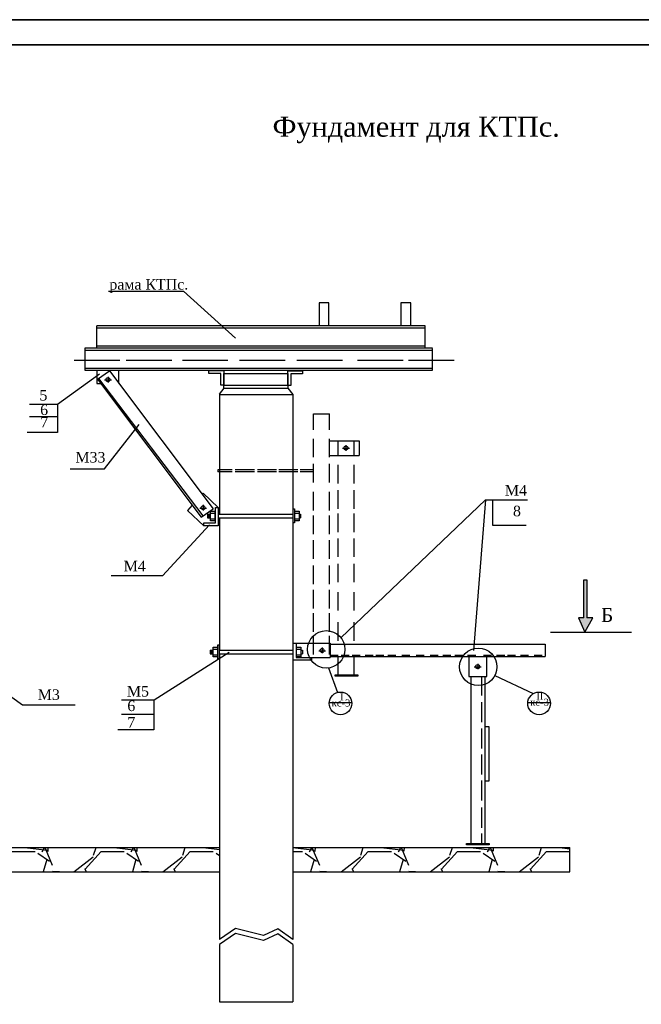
# Model space of a CAD drawing. Extents: x 10527 to 38812, y 13847 to 37526.
# Tile 10 of 256: x 35771 to 35895, y 32071 to 32268. Entities that reach past the tile are written whole.
import ezdxf

# ---------------------------------------------------------------- set-up
doc = ezdxf.new("R2010")
doc.units = 0
doc.header["$LTSCALE"] = 0.5
doc.header["$MEASUREMENT"] = 0
doc.layers.add('(004) Точки рельефа', color=7, linetype='Continuous')
doc.styles.get("Standard").update_dxf_attribs({"font": 'times.ttf'})

msp = doc.modelspace()

# ---------------------------------------------------------------- hatches: boundary and pattern name
h = msp.add_hatch(color=256)
h.set_gradient(color1=(0, 0, 10), color2=(0, 0, 0), one_color=1)
h.paths.add_polyline_path([(35883.885, 32156.086), (35883.336, 32156.086), (35883.336, 32148.464), (35882.258, 32148.464), (35883.514, 32145.605), (35885.088, 32148.464), (35883.885, 32148.464)])
h = msp.add_hatch()
h.set_pattern_fill('GRAVEL', color=256, scale=0.7, style=0)
h.set_pattern_definition([(228.0128, (31930.7039, 29373.414), (-142.24012086, -160.02019663), [2.39205, -236.8135]), (184.9697, (31929.1037, 29371.636), (213.36034514, 17.77987453), [4.104835, -406.378]), (132.5104, (31925.0143, 29371.2804), (177.79987063, -195.58019105), [2.894374, -286.5429]), (267.2737, (31918.0801, 29366.8354), (17.7799228, 355.59988557), [3.738035, -370.0648]), (292.8337, (31917.9023, 29363.1016), (-88.90025239, 213.36012131), [3.66544, -362.8786]), (357.2737, (31919.3247, 29359.7234), (-355.59988557, 17.7799228), [3.738035, -370.0648]), (37.6942, (31923.0585, 29359.5456), (-231.14014603, -177.7998415), [4.94336, -489.3917]), (72.2553, (31926.9701, 29362.5682), (124.46024896, 391.16011344), [4.66704, -462.0371]), (121.4296, (31928.3925, 29367.0132), (-142.24003665, 231.13972812), [3.75069, -371.3185]), (175.2364, (31926.4367, 29370.2136), (195.57984637, -17.77983314), [4.28199, -209.8173]), (222.3974, (31922.16953, 29370.5692), (-213.36000642, -195.579745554), [5.537546, -548.2176]), (138.8141, (31935.6823, 29366.6576), (-124.4599207, 106.6798359), [1.890035, -187.1142]), (171.4692, (31934.2599, 29367.9022), (231.13964717, -35.5600896), [3.595774, -355.9822]), (225, (31930.704, 29368.436), (6e-13, -17.779988), [2.51446, -22.63023]), (203.1986, (31929.4593, 29370.5692), (88.9002998, 35.5601559), [1.35409, -134.0542]), (291.8014, (31928.2147, 29370.0358), (-17.7800125, 53.3400344), [1.91496, -93.8336]), (30.9638, (31928.926, 29368.2578), (53.3399437, 35.5600277), [3.11024, -100.5641]), (161.5651, (31931.593, 29369.858), (35.560016, -17.7799736), [2.24901, -53.9763]), (16.3895, (31917.9023, 29370.0358), (177.8000981, 53.33988905), [3.150616, -311.9116]), (70.3462, (31920.9249, 29370.9248), (-71.11980182, -195.57972342), [2.64319, -261.6754]), (293.1986, (31931.593, 29373.414), (-35.5601559, 88.9002998), [2.70816, -132.7004]), (343.6105, (31932.6597, 29370.9248), (-177.8000981, 53.33988905), [3.150616, -311.9116]), (339.444, (31917.9023, 29359.0122), (-88.90011035, 35.55995685), [3.038245, -148.8739]), (294.7751, (31920.7471, 29357.9454), (-88.89979283, 195.57990918), [2.545704, -252.0252]), (66.8014, (31931.7707, 29355.634), (35.5601559, 88.9002998), [2.70816, -132.7004]), (17.354, (31932.8375, 29358.1232), (-231.14001247, -71.11989273), [2.98048, -295.0668]), (69.444, (31923.0585, 29355.634), (-35.55995685, -88.90011035), [1.519126, -150.3936]), (101.3099, (31930.704, 29355.634), (-17.7799122, 71.1197722), [0.906605, -89.754]), (165.9638, (31930.526, 29356.523), (53.3400375, -17.7799692), [3.66544, -69.64335]), (186.009, (31926.9701, 29357.412), (177.79973781, 17.77995848), [3.39687, -336.2898]), (303.6901, (31928.926, 29366.6576), (-17.780006, 35.5599657), [2.56427, -61.54246]), (353.1572, (31930.3483, 29364.524), (302.260125, -35.56015926), [4.4769, -443.212]), (60.9454, (31934.7933, 29363.9906), (-71.11983456, -124.4597033), [1.830556, -181.2258]), (90, (31935.682, 29365.59), (-17.78, 17.78), [1.0668, -16.7132]), (120.2564, (31926.6145, 29357.9454), (71.11984927, -124.45993723), [2.47007, -244.5373]), (48.0128, (31925.3699, 29360.079), (142.24012086, 160.02019663), [4.7841, -234.4216]), (2e-12, (31928.57, 29363.635), (17.78, 17.78), [4.6228, -13.1572]), (325.3048, (31933.1931, 29363.635), (-177.79969194, 124.46001183), [2.81127, -278.3151]), (254.0546, (31935.5045, 29362.0348), (-17.7800454, -71.1201694), [2.5888, -126.8519]), (207.646, (31934.7933, 29359.5456), (-337.81988134, -177.80011182), [4.215015, -417.2875]), (175.4261, (31931.0595, 29357.5898), (-231.14005323, 17.77991398), [4.4592, -441.4606]), (175.4261, (31931.0595, 29357.5898), (-231.14005323, 17.77991398), [4.4592, -441.4606])])
h.paths.add_polyline_path([(35688.384, 32097.839), (35688.384, 32102.686), (35666.722, 32102.686), (35666.722, 32097.839)])
h.paths.add_polyline_path([(35743.018, 32097.839), (35743.018, 32102.686), (35703.026, 32102.686), (35703.026, 32097.839)])
h.paths.add_polyline_path([(35810.563, 32097.839), (35810.563, 32102.686), (35757.669, 32102.686), (35757.669, 32097.839)])
h.paths.add_polyline_path([(35825.205, 32102.686), (35825.205, 32097.839), (35880.51, 32097.839), (35880.51, 32102.686)])

# ---------------------------------------------------------------- linework, layer by layer
at = {"layer": '(004) Точки рельефа', "color": 18, "true_color": 0x000000, "elevation": -629.582}
for points in [[(36051.515, 31970.784), (35631.547, 31970.784), (35631.547, 32267.818), (36051.515, 32267.818)], [(35651.547, 32262.818), (36046.515, 32262.818), (36046.515, 31975.784), (35651.547, 31975.784)]]:
    msp.add_lwpolyline(points, close=True, dxfattribs=at)
for p, q in [((36051.515, 32267.818, -629.582), (35631.547, 32267.818, -629.582)), ((35797.427, 32267.818, -629.582), (35631.547, 32267.818, -629.582)), ((36051.515, 32267.818, -629.582), (35631.547, 32267.818, -629.582)), ((36046.515, 32262.818, -629.582), (35651.547, 32262.818, -629.582)), ((35788.402, 32213.664, -629.582), (35803.37, 32213.664, -629.582)), ((35803.37, 32213.664, -629.582), (35813.8, 32204.3, -629.582)), ((35832.431, 32211.322, -629.582), (35830.45, 32211.322, -629.582)), ((35830.45, 32211.322, -629.582), (35830.45, 32206.733, -629.582)), ((35832.431, 32206.733, -629.582), (35832.431, 32211.322, -629.582)), ((35848.768, 32211.322, -629.582), (35846.787, 32211.322, -629.582)), ((35846.787, 32211.322, -629.582), (35846.787, 32206.733, -629.582)), ((35848.768, 32206.733, -629.582), (35848.768, 32211.322, -629.582)), ((35851.668, 32206.733, -629.582), (35786.076, 32206.733, -629.582)), ((35786.076, 32202.339, -629.582), (35786.076, 32206.733, -629.582)), ((35786.076, 32206.365, -629.582), (35851.668, 32206.365, -629.582)), ((35851.668, 32202.339, -629.582), (35851.668, 32206.733, -629.582)), ((35853.108, 32202.263, -629.582), (35783.718, 32202.263, -629.582)), ((35783.718, 32202.263, -629.582), (35783.718, 32198.709, -629.582)), ((35783.718, 32202.226, -629.582), (35783.718, 32197.869, -629.582)), ((35783.718, 32201.895, -629.582), (35853.108, 32201.895, -629.582)), ((35786.076, 32202.763, -629.582), (35851.668, 32202.763, -629.582)), ((35786.076, 32202.339, -629.582), (35851.668, 32202.339, -629.582)), ((35853.108, 32197.869, -629.582), (35853.108, 32202.226, -629.582)), ((35781.604, 32199.888, -629.582), (35790.706, 32199.888, -629.582)), ((35791.971, 32199.888, -629.582), (35801.073, 32199.888, -629.582)), ((35803.176, 32199.888, -629.582), (35812.278, 32199.888, -629.582)), ((35814.59, 32199.888, -629.582), (35823.692, 32199.888, -629.582)), ((35826.004, 32199.888, -629.582), (35835.107, 32199.888, -629.582)), ((35838.152, 32199.888, -629.582), (35847.254, 32199.888, -629.582)), ((35848.309, 32199.888, -629.582), (35857.412, 32199.888, -629.582)), ((35783.718, 32198.292, -629.582), (35853.108, 32198.292, -629.582)), ((35783.718, 32197.869, -629.582), (35853.108, 32197.869, -629.582)), ((35786.119, 32197.881, -629.582), (35786.119, 32195.237, -629.582)), ((35786.221, 32196.105, -629.582), (35788.601, 32197.765, -629.582)), ((35788.601, 32197.765, -629.582), (35809.295, 32170.252, -629.582)), ((35790.505, 32195.237, -629.582), (35790.505, 32197.869, -629.582)), ((35808.462, 32197.243, -629.582), (35808.462, 32197.845, -629.582)), ((35808.462, 32197.83, -629.582), (35811.421, 32197.83, -629.582)), ((35810.82, 32197.243, -629.582), (35808.462, 32197.243, -629.582)), ((35810.82, 32194.918, -629.582), (35810.82, 32197.243, -629.582)), ((35811.421, 32197.83, -629.582), (35811.421, 32194.918, -629.582)), ((35811.474, 32194.298, -629.582), (35811.474, 32197.257, -629.582)), ((35811.474, 32197.257, -629.582), (35824.196, 32197.257, -629.582)), ((35824.196, 32197.257, -629.582), (35824.196, 32194.29, -629.582)), ((35824.248, 32194.807, -629.582), (35824.248, 32197.766, -629.582)), ((35824.248, 32197.766, -629.582), (35827.16, 32197.766, -629.582)), ((35827.16, 32197.766, -629.582), (35827.16, 32197.165, -629.582)), ((35786.614, 32197.074, -629.582), (35778.268, 32191.051, -629.582)), ((35786.119, 32195.237, -629.582), (35786.874, 32195.237, -629.582)), ((35786.221, 32196.105, -629.582), (35806.915, 32168.592, -629.582)), ((35786.45, 32196.265, -629.582), (35807.228, 32168.81, -629.582)), ((35787.645, 32195.946, -629.582), (35789.006, 32195.946, -629.582)), ((35788.334, 32196.559, -629.582), (35788.334, 32195.462, -629.582)), ((35790.502, 32195.237, -629.582), (35790.505, 32195.237, -629.582)), ((35827.16, 32197.165, -629.582), (35824.835, 32197.165, -629.582)), ((35824.835, 32197.165, -629.582), (35824.835, 32194.807, -629.582)), ((35810.563, 32193.08, -629.582), (35811.494, 32194.298, -629.582)), ((35811.421, 32194.918, -629.582), (35810.82, 32194.918, -629.582)), ((35811.476, 32194.914, -629.582), (35824.19, 32194.914, -629.582)), ((35811.494, 32194.298, -629.582), (35824.207, 32194.298, -629.582)), ((35824.197, 32194.298, -629.582), (35825.205, 32193.07, -629.582)), ((35824.835, 32194.807, -629.582), (35824.233, 32194.807, -629.582)), ((35810.563, 32193.08, -629.582), (35810.563, 32169.162, -629.582)), ((35810.563, 32193.068, -629.582), (35825.205, 32193.068, -629.582)), ((35825.205, 32193.07, -629.582), (35825.205, 32169.162, -629.582)), ((35778.268, 32191.051, -629.582), (35772.667, 32191.051, -629.582)), ((35778.264, 32191.051, -629.582), (35778.264, 32185.456, -629.582)), ((35778.268, 32188.601, -629.582), (35772.667, 32188.601, -629.582)), ((35829.327, 32186.015, -629.582), (35829.327, 32189.205, -629.582)), ((35829.327, 32189.205, -629.582), (35832.542, 32189.205, -629.582)), ((35832.542, 32186.015, -629.582), (35832.542, 32189.205, -629.582)), ((35778.264, 32185.456, -629.582), (35772.214, 32185.456, -629.582)), ((35787.658, 32178.189, -629.582), (35794.568, 32187.038, -629.582)), ((35829.327, 32180.51, -629.582), (35829.327, 32184.227, -629.582)), ((35832.542, 32180.51, -629.582), (35832.542, 32184.227, -629.582)), ((35832.542, 32183.826, -629.582), (35838.474, 32183.826, -629.582)), ((35834.257, 32180.769, -629.582), (35834.257, 32183.826, -629.582)), ((35837.472, 32180.769, -629.582), (35837.472, 32183.826, -629.582)), ((35838.474, 32183.826, -629.582), (35838.474, 32180.874, -629.582)), ((35835.141, 32182.315, -629.582), (35836.502, 32182.315, -629.582)), ((35835.83, 32182.929, -629.582), (35835.83, 32181.832, -629.582)), ((35832.542, 32180.874, -629.582), (35838.474, 32180.874, -629.582)), ((35780.748, 32178.189, -629.582), (35787.658, 32178.189, -629.582)), ((35813.11, 32178.031, -629.582), (35810.279, 32178.031, -629.582)), ((35810.279, 32178.031, -629.582), (35810.279, 32177.615, -629.582)), ((35813.11, 32177.615, -629.582), (35810.279, 32177.615, -629.582)), ((35817.54, 32178.031, -629.582), (35813.735, 32178.031, -629.582)), ((35817.54, 32177.615, -629.582), (35813.735, 32177.615, -629.582)), ((35821.969, 32178.031, -629.582), (35818.165, 32178.031, -629.582)), ((35821.969, 32177.615, -629.582), (35818.165, 32177.615, -629.582)), ((35826.243, 32178.031, -629.582), (35822.438, 32178.031, -629.582)), ((35826.243, 32177.615, -629.582), (35822.438, 32177.615, -629.582)), ((35829.327, 32178.031, -629.582), (35826.712, 32178.031, -629.582)), ((35829.327, 32177.615, -629.582), (35826.712, 32177.615, -629.582)), ((35829.327, 32175.487, -629.582), (35829.327, 32179.203, -629.582)), ((35832.542, 32175.487, -629.582), (35832.542, 32179.203, -629.582)), ((35834.257, 32175.264, -629.582), (35834.257, 32178.981, -629.582)), ((35837.472, 32175.264, -629.582), (35837.472, 32178.981, -629.582)), ((35834.257, 32170.241, -629.582), (35834.257, 32173.957, -629.582)), ((35837.472, 32170.241, -629.582), (35837.472, 32173.957, -629.582)), ((35807.341, 32173.349, -629.582), (35807.134, 32173.126, -629.582)), ((35810.343, 32170.508, -629.582), (35807.341, 32173.349, -629.582)), ((35829.327, 32169.891, -629.582), (35829.327, 32173.608, -629.582)), ((35832.542, 32169.891, -629.582), (35832.542, 32173.608, -629.582)), ((35834.791, 32144.476, -629.582), (35863.653, 32172.035, -629.582)), ((35863.653, 32172.035, -629.582), (35861.273, 32141.974, -629.582)), ((35863.643, 32172.036, -629.582), (35872.085, 32172.036, -629.582)), ((35865.059, 32172.024, -629.582), (35865.059, 32166.974, -629.582)), ((35805.13, 32170.966, -629.582), (35804.166, 32169.928, -629.582)), ((35804.166, 32169.928, -629.582), (35807.476, 32166.85, -629.582)), ((35806.65, 32170.393, -629.582), (35808.011, 32170.393, -629.582)), ((35806.915, 32168.592, -629.582), (35809.295, 32170.252, -629.582)), ((35807.339, 32171.007, -629.582), (35807.339, 32169.91, -629.582)), ((35809.754, 32167.442, -629.582), (35809.754, 32170.509, -629.582)), ((35809.754, 32170.509, -629.582), (35810.356, 32170.509, -629.582)), ((35810.341, 32170.509, -629.582), (35810.341, 32166.84, -629.582)), ((35808.162, 32169.162, -629.582), (35808.77, 32169.162, -629.582)), ((35808.162, 32169.162, -629.582), (35808.162, 32168.414, -629.582)), ((35808.162, 32168.414, -629.582), (35808.77, 32168.414, -629.582)), ((35808.28, 32169.162, -629.582), (35808.28, 32168.414, -629.582)), ((35808.351, 32169.162, -629.582), (35808.351, 32168.414, -629.582)), ((35808.438, 32169.162, -629.582), (35808.438, 32168.414, -629.582)), ((35808.556, 32169.162, -629.582), (35808.556, 32168.414, -629.582)), ((35808.643, 32169.162, -629.582), (35808.643, 32168.414, -629.582)), ((35808.706, 32169.162, -629.582), (35808.706, 32168.414, -629.582)), ((35808.77, 32169.363, -629.582), (35809.63, 32169.363, -629.582)), ((35808.77, 32168.239, -629.582), (35809.63, 32168.239, -629.582)), ((35809.63, 32169.162, -629.582), (35809.754, 32169.162, -629.582)), ((35809.63, 32168.414, -629.582), (35809.754, 32168.414, -629.582)), ((35810.341, 32169.162, -629.582), (35825.279, 32169.162, -629.582)), ((35810.341, 32168.414, -629.582), (35825.279, 32168.414, -629.582)), ((35810.563, 32168.414, -629.582), (35810.563, 32142.035, -629.582)), ((35825.205, 32168.414, -629.582), (35825.205, 32142.035, -629.582)), ((35825.537, 32169.162, -629.582), (35825.618, 32169.162, -629.582)), ((35825.537, 32168.414, -629.582), (35825.618, 32168.414, -629.582)), ((35825.618, 32169.363, -629.582), (35826.478, 32169.363, -629.582)), ((35825.618, 32168.239, -629.582), (35826.478, 32168.239, -629.582)), ((35826.478, 32169.162, -629.582), (35826.774, 32169.162, -629.582)), ((35826.478, 32168.414, -629.582), (35826.774, 32168.414, -629.582)), ((35826.774, 32169.162, -629.582), (35826.774, 32168.414, -629.582)), ((35829.327, 32165.164, -629.582), (35829.327, 32168.88, -629.582)), ((35832.542, 32165.164, -629.582), (35832.542, 32168.88, -629.582)), ((35834.257, 32165.582, -629.582), (35834.257, 32169.299, -629.582)), ((35837.472, 32165.582, -629.582), (35837.472, 32169.299, -629.582)), ((35808.595, 32167.028, -629.582), (35799.196, 32156.881, -629.582)), ((35807.429, 32167.442, -629.582), (35809.754, 32167.442, -629.582)), ((35807.429, 32166.84, -629.582), (35807.429, 32167.442, -629.582)), ((35810.341, 32166.84, -629.582), (35807.429, 32166.84, -629.582)), ((35865.059, 32166.974, -629.582), (35871.797, 32166.974, -629.582)), ((35829.327, 32160.256, -629.582), (35829.327, 32163.972, -629.582)), ((35832.542, 32160.256, -629.582), (35832.542, 32163.972, -629.582)), ((35834.257, 32160.627, -629.582), (35834.257, 32164.343, -629.582)), ((35837.472, 32160.627, -629.582), (35837.472, 32164.343, -629.582)), ((35829.327, 32155.23, -629.582), (35829.327, 32158.946, -629.582)), ((35832.542, 32155.23, -629.582), (35832.542, 32158.946, -629.582)), ((35834.257, 32155.573, -629.582), (35834.257, 32159.289, -629.582)), ((35837.472, 32155.573, -629.582), (35837.472, 32159.289, -629.582)), ((35799.196, 32156.881, -629.582), (35788.991, 32156.881, -629.582)), ((35883.336, 32148.464, -629.582), (35883.336, 32156.086, -629.582)), ((35883.336, 32156.086, -629.582), (35883.885, 32156.086, -629.582)), ((35883.885, 32156.086, -629.582), (35883.885, 32148.464, -629.582)), ((35829.327, 32150.381, -629.582), (35829.327, 32154.097, -629.582)), ((35832.542, 32150.381, -629.582), (35832.542, 32154.097, -629.582)), ((35834.257, 32149.923, -629.582), (35834.257, 32153.639, -629.582)), ((35837.472, 32149.923, -629.582), (35837.472, 32153.639, -629.582)), ((35829.327, 32145.709, -629.582), (35829.327, 32149.425, -629.582)), ((35832.542, 32145.709, -629.582), (35832.542, 32149.425, -629.582)), ((35882.258, 32148.464, -629.582), (35883.514, 32145.605, -629.582)), ((35883.336, 32148.464, -629.582), (35882.258, 32148.464, -629.582)), ((35883.514, 32145.605, -629.582), (35885.088, 32148.464, -629.582)), ((35885.088, 32148.464, -629.582), (35883.885, 32148.464, -629.582)), ((35834.257, 32143.878, -629.582), (35834.257, 32147.594, -629.582)), ((35837.472, 32143.878, -629.582), (35837.472, 32147.594, -629.582)), ((35752.781, 32144.493, -629.582), (35771.233, 32131.104, -629.582)), ((35829.327, 32141.156, -629.582), (35829.327, 32144.872, -629.582)), ((35832.542, 32141.156, -629.582), (35832.542, 32144.872, -629.582)), ((35876.628, 32145.598, -629.582), (35892.854, 32145.598, -629.582)), ((35809.299, 32142.236, -629.582), (35810.16, 32142.236, -629.582)), ((35825.287, 32140.012, -629.582), (35825.287, 32143.44, -629.582)), ((35825.287, 32143.44, -629.582), (35825.888, 32143.44, -629.582)), ((35825.826, 32143.437, -629.582), (35832.657, 32143.437, -629.582)), ((35825.888, 32143.44, -629.582), (35825.888, 32140.599, -629.582)), ((35825.974, 32142.236, -629.582), (35826.834, 32142.236, -629.582)), ((35831.096, 32142.54, -629.582), (35831.096, 32141.443, -629.582)), ((35832.657, 32143.437, -629.582), (35832.657, 32140.599, -629.582)), ((35832.657, 32143.209, -629.582), (35875.589, 32143.209, -629.582)), ((35875.589, 32143.209, -629.582), (35875.589, 32140.764, -629.582)), ((35812.504, 32141.563, -629.582), (35797.525, 32132.047, -629.582)), ((35808.691, 32142.035, -629.582), (35809.299, 32142.035, -629.582)), ((35808.691, 32142.035, -629.582), (35808.691, 32141.287, -629.582)), ((35808.691, 32141.287, -629.582), (35809.299, 32141.287, -629.582)), ((35808.809, 32142.035, -629.582), (35808.809, 32141.287, -629.582)), ((35808.88, 32142.035, -629.582), (35808.88, 32141.287, -629.582)), ((35808.967, 32142.035, -629.582), (35808.967, 32141.287, -629.582)), ((35809.085, 32142.035, -629.582), (35809.085, 32141.287, -629.582)), ((35809.172, 32142.035, -629.582), (35809.172, 32141.287, -629.582)), ((35809.235, 32142.035, -629.582), (35809.235, 32141.287, -629.582)), ((35809.299, 32141.112, -629.582), (35810.16, 32141.112, -629.582)), ((35810.16, 32142.035, -629.582), (35810.257, 32142.035, -629.582)), ((35810.16, 32141.287, -629.582), (35810.257, 32141.287, -629.582)), ((35810.515, 32142.035, -629.582), (35825.287, 32142.035, -629.582)), ((35810.515, 32141.287, -629.582), (35825.287, 32141.287, -629.582)), ((35810.563, 32141.287, -629.582), (35810.563, 32084.311, -629.582)), ((35825.205, 32141.287, -629.582), (35825.205, 32084.328, -629.582)), ((35825.888, 32140.599, -629.582), (35832.657, 32140.599, -629.582)), ((35825.892, 32142.035, -629.582), (35825.974, 32142.035, -629.582)), ((35825.892, 32141.287, -629.582), (35825.974, 32141.287, -629.582)), ((35825.974, 32141.112, -629.582), (35826.834, 32141.112, -629.582)), ((35826.834, 32142.035, -629.582), (35827.129, 32142.035, -629.582)), ((35826.834, 32141.287, -629.582), (35827.129, 32141.287, -629.582)), ((35827.129, 32142.035, -629.582), (35827.129, 32141.287, -629.582)), ((35828.955, 32140.599, -629.582), (35828.955, 32140.012, -629.582)), ((35830.406, 32141.926, -629.582), (35831.767, 32141.926, -629.582)), ((35832.657, 32140.764, -629.582), (35875.589, 32140.764, -629.582)), ((35832.661, 32141.054, -629.582), (35834.272, 32141.054, -629.582)), ((35834.257, 32137.126, -629.582), (35834.257, 32140.656, -629.582)), ((35834.876, 32141.054, -629.582), (35836.487, 32141.054, -629.582)), ((35837.058, 32141.054, -629.582), (35838.669, 32141.054, -629.582)), ((35837.472, 32137.126, -629.582), (35837.472, 32140.656, -629.582)), ((35839.636, 32141.054, -629.582), (35841.247, 32141.054, -629.582)), ((35841.785, 32141.054, -629.582), (35843.396, 32141.054, -629.582)), ((35844.182, 32141.054, -629.582), (35845.793, 32141.054, -629.582)), ((35846.958, 32141.054, -629.582), (35848.569, 32141.054, -629.582)), ((35849.845, 32141.054, -629.582), (35851.456, 32141.054, -629.582)), ((35852.631, 32141.054, -629.582), (35854.242, 32141.054, -629.582)), ((35855.153, 32141.054, -629.582), (35856.764, 32141.054, -629.582)), ((35857.536, 32141.054, -629.582), (35859.146, 32141.054, -629.582)), ((35860.117, 32141.054, -629.582), (35861.728, 32141.054, -629.582)), ((35860.379, 32140.764, -629.582), (35860.379, 32136.8, -629.582)), ((35863.282, 32141.054, -629.582), (35864.893, 32141.054, -629.582)), ((35863.919, 32136.8, -629.582), (35863.919, 32140.764, -629.582)), ((35865.905, 32141.054, -629.582), (35867.516, 32141.054, -629.582)), ((35868.062, 32141.054, -629.582), (35869.673, 32141.054, -629.582)), ((35870.643, 32141.054, -629.582), (35872.254, 32141.054, -629.582)), ((35873.401, 32141.054, -629.582), (35875.012, 32141.054, -629.582)), ((35828.955, 32140.012, -629.582), (35825.287, 32140.012, -629.582)), ((35832.368, 32138.496, -629.582), (35834.158, 32133.611, -629.582)), ((35861.439, 32138.703, -629.582), (35862.799, 32138.703, -629.582)), ((35862.128, 32139.317, -629.582), (35862.128, 32138.22, -629.582)), ((35860.379, 32136.8, -629.582), (35863.919, 32136.8, -629.582)), ((35860.767, 32136.8, -629.582), (35860.767, 32103.466, -629.582)), ((35862.875, 32136.8, -629.582), (35862.875, 32133.005, -629.582)), ((35863.551, 32136.8, -629.582), (35863.551, 32103.466, -629.582)), ((35865.545, 32136.973, -629.582), (35873.225, 32133.369, -629.582)), ((35771.233, 32131.104, -629.582), (35781.758, 32131.104, -629.582)), ((35797.525, 32132.047, -629.582), (35791.034, 32132.047, -629.582)), ((35797.5, 32132.047, -629.582), (35797.5, 32126.115, -629.582)), ((35832.477, 32131.627, -629.582), (35836.974, 32131.627, -629.582)), ((35862.875, 32131.694, -629.582), (35862.875, 32127.666, -629.582)), ((35872.126, 32131.627, -629.582), (35876.624, 32131.627, -629.582)), ((35797.525, 32129.211, -629.582), (35791.034, 32129.211, -629.582)), ((35863.551, 32126.779, -629.582), (35864.317, 32126.779, -629.582)), ((35864.317, 32126.779, -629.582), (35864.317, 32117.068, -629.582)), ((35797.5, 32126.115, -629.582), (35790.303, 32126.115, -629.582)), ((35862.875, 32126.43, -629.582), (35862.875, 32122.402, -629.582)), ((35862.875, 32121.241, -629.582), (35862.875, 32117.213, -629.582)), ((35864.317, 32117.068, -629.582), (35864.317, 32115.89, -629.582)), ((35862.875, 32116.052, -629.582), (35862.875, 32112.024, -629.582)), ((35864.317, 32115.89, -629.582), (35863.551, 32115.89, -629.582)), ((35862.875, 32110.638, -629.582), (35862.875, 32106.609, -629.582)), ((35862.875, 32105.449, -629.582), (35862.875, 32103.466, -629.582)), ((35757.669, 32102.686, -629.582), (35810.563, 32102.686, -629.582)), ((35825.205, 32102.686, -629.582), (35880.51, 32102.686, -629.582)), ((35880.51, 32097.839, -629.582), (35880.51, 32102.686, -629.582)), ((35757.669, 32097.839, -629.582), (35810.563, 32097.839, -629.582)), ((35825.205, 32097.839, -629.582), (35880.51, 32097.839, -629.582)), ((35810.563, 32083.322, -629.582), (35810.563, 32071.867, -629.582)), ((35825.205, 32083.339, -629.582), (35825.205, 32071.867, -629.582)), ((35810.563, 32082.953, -629.582), (35810.563, 32071.867, -629.582)), ((35810.563, 32071.867, -629.582), (35825.205, 32071.867, -629.582))]:
    msp.add_line(p, q)
at = {"elevation": -629.582}
for points in [[(35808.77, 32169.791), (35809.63, 32169.791), (35809.63, 32167.844), (35808.77, 32167.844)], [(35825.279, 32170.24), (35825.537, 32170.24), (35825.537, 32167.436), (35825.279, 32167.436)], [(35825.618, 32169.791), (35826.478, 32169.791), (35826.478, 32167.844), (35825.618, 32167.844)], [(35809.299, 32142.664), (35810.16, 32142.664), (35810.16, 32140.717), (35809.299, 32140.717)], [(35810.257, 32143.113), (35810.515, 32143.113), (35810.515, 32140.309), (35810.257, 32140.309)], [(35825.974, 32142.664), (35826.834, 32142.664), (35826.834, 32140.717), (35825.974, 32140.717)], [(35833.654, 32137.126), (35838.191, 32137.126), (35838.191, 32136.839), (35833.654, 32136.839)], [(35859.894, 32103.466), (35864.431, 32103.466), (35864.431, 32103.179), (35859.894, 32103.179)]]:
    msp.add_lwpolyline(points, close=True, dxfattribs=at)
for points in [[(35825.205, 32084.328), (35822.233, 32086.424), (35819.374, 32085.084), (35813.745, 32086.483), (35810.563, 32084.311)], [(35825.205, 32083.339), (35822.233, 32085.434), (35819.374, 32084.095), (35813.745, 32085.494), (35810.563, 32083.322)]]:
    msp.add_lwpolyline(points, dxfattribs=at)
for centre, radius in [((35788.31, 32195.99, -629.582), 0.398), ((35835.807, 32182.36, -629.582), 0.398), ((35807.316, 32170.437, -629.582), 0.398), ((35831.89, 32142.198, -629.582), 3.733), ((35831.072, 32141.971, -629.582), 0.398), ((35862.241, 32138.71, -629.582), 3.733), ((35862.104, 32138.747, -629.582), 0.398), ((35834.725, 32131.426, -629.582), 2.258), ((35874.375, 32131.426, -629.582), 2.258)]:
    msp.add_circle(centre, radius)

# ---------------------------------------------------------------- texts
at = {"attachment_point": 1}
for s, insert, char_height, width in [('{\\fGeorgia|b0|i0|c204|p18;\\C0; Фундамент для КТПс.}', (35819.664, 32248.478, -629.582), 4, 109.68141), ('{\\fGeorgia|b0|i0|c204|p18;     \\H1.2x;рама КТПс.}', (35785.295, 32216.071, -629.582), 1.75, 21.42341), ('{\\fGeorgia|b0|i0|c204|p18;\\C0;     \\H1.2x;5}', (35771.346, 32193.94, -629.582), 1.75, 9.39369), ('{\\fGeorgia|b0|i0|c204|p18;\\C0;     \\H1.2x;6}', (35771.479, 32191.052, -629.582), 1.75, 9.39369), ('{\\fGeorgia|b0|i0|c204|p18;\\C0;     \\H1.2x;7}', (35771.516, 32188.602, -629.582), 1.75, 9.39369), ('{\\fGeorgia|b0|i0|c204|p18;\\C0;     \\H1.2x;М33}', (35778.514, 32181.576, -629.582), 1.75, 9.39369), ('{\\fGeorgia|b0|i0|c204|p18;\\C0;     \\H1.2x;М4}', (35864.241, 32174.977, -629.582), 1.75, 9.39369), ('{\\fGeorgia|b0|i0|c204|p18;\\C0;     \\H1.2x;8}', (35865.858, 32170.85, -629.582), 1.75, 9.39369), ('{\\fGeorgia|b0|i0|c204|p18;\\C0;     \\H1.2x;М4}', (35788.159, 32159.867, -629.582), 1.75, 9.39369), ('{\\fGeorgia|b0|i0|c204|p18;\\C0;     \\H1.6x;Б}', (35883.452, 32150.44, -629.582), 1.75, 9.39369), ('{\\fGeorgia|b0|i0|c204|p18;\\C0;     \\H1.2x;М5}', (35788.793, 32134.879, -629.582), 1.75, 9.39369), ('{\\fGeorgia|b0|i0|c204|p18;\\C0;     \\H1.2x;М3}', (35771.01, 32134.218, -629.582), 1.75, 9.39369), ('{\\fGeorgia|b0|i0|c204|p18;\\C0;     \\fGeorgia|b0|i0|c0|p18;\\H0.8x;I}', (35831.349, 32133.423, -629.582), 1.75, 9.39369), ('{\\fGeorgia|b0|i0|c204|p18;\\C0;     \\fGeorgia|b0|i0|c0|p18;\\H0.8x;II}', (35870.512, 32133.565, -629.582), 1.75, 9.39369), ('{\\fGeorgia|b0|i0|c204|p18;\\C0;     \\H1.2x;6}', (35788.89, 32131.988, -629.582), 1.75, 9.39369), ('{\\fGeorgia|b0|i0|c204|p18;\\C0;     \\H0.8x;кс-3}', (35829.669, 32132.207, -629.582), 1.75, 9.39369), ('{\\fGeorgia|b0|i0|c204|p18;\\C0;     \\H0.8x;кс-3}', (35869.309, 32132.349, -629.582), 1.75, 9.39369), ('{\\fGeorgia|b0|i0|c204|p18;\\C0;     \\H1.2x;7}', (35788.89, 32128.684, -629.582), 1.75, 9.39369)]:
    msp.add_mtext(s, dxfattribs=dict(at, insert=insert, char_height=char_height, width=width))

doc.saveas('drawing.dxf')
